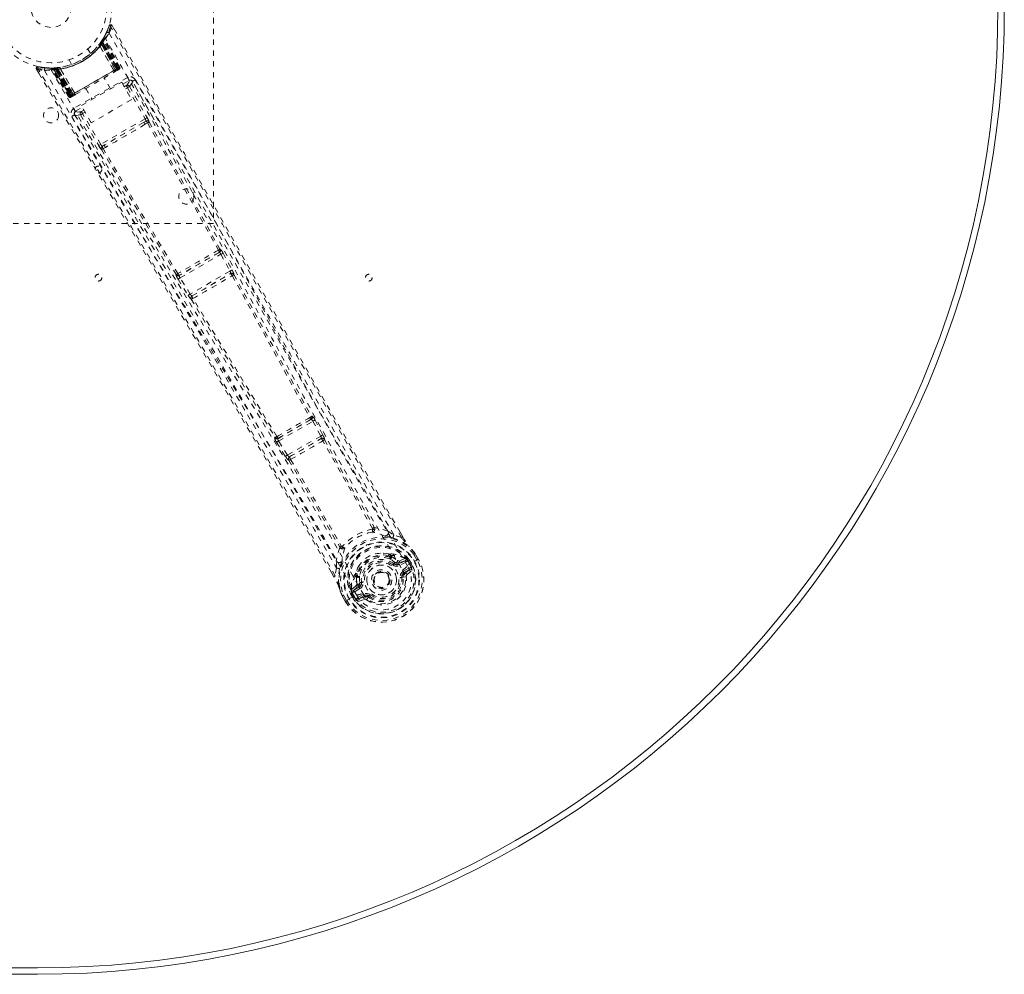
# Model space of a CAD drawing. Header units: inches. Extents: x 25.5 to 109, y 42.4 to 78.2.
# Tile 5 of 6: x 90.8 to 109, y 42.4 to 60.1. Entities that reach past the tile are written whole.
import ezdxf

# ---------------------------------------------------------------- set-up
doc = ezdxf.new("R2010")
doc.units = ezdxf.units.IN
doc.header["$MEASUREMENT"] = 0
doc.linetypes.add('SLD-Dashed', pattern=[0.075, 0.05, -0.025])
doc.linetypes.add('SLD-Solid', pattern=[0])

msp = doc.modelspace()

# ---------------------------------------------------------------- linework, layer by layer
at = {"color": 7, "linetype": 'SLD-Dashed', "lineweight": 0}
for p, q in [((94.379, 64.291), (94.379, 56.291)), ((92.452, 59.945), (92.405, 59.825)), ((92.507, 59.951), (92.48, 59.936)), ((92.548, 59.877), (92.507, 59.951)), ((92.347, 59.714), (92.307, 59.651)), ((92.4, 59.814), (92.343, 59.708)), ((92.365, 59.717), (92.357, 59.703)), ((92.365, 59.746), (92.358, 59.732)), ((92.65, 59.182), (92.365, 59.717)), ((92.266, 59.595), (92.264, 59.592)), ((92.281, 59.573), (92.28, 59.571)), ((92.537, 59.117), (92.28, 59.571)), ((92.281, 59.573), (92.539, 59.116)), ((92.292, 59.63), (92.315, 59.613)), ((92.294, 59.633), (92.311, 59.657)), ((92.294, 59.633), (92.318, 59.616)), ((92.306, 59.649), (92.303, 59.645)), ((92.303, 59.645), (92.327, 59.629)), ((92.304, 59.619), (92.305, 59.62)), ((92.563, 59.132), (92.304, 59.619)), ((92.347, 59.684), (92.305, 59.62)), ((92.305, 59.62), (92.565, 59.133)), ((92.307, 59.651), (92.306, 59.65)), ((92.306, 59.649), (92.329, 59.633)), ((92.311, 59.656), (92.314, 59.661)), ((92.311, 59.656), (92.335, 59.64)), ((92.314, 59.661), (92.319, 59.669)), ((92.314, 59.661), (92.338, 59.645)), ((92.315, 59.613), (92.585, 59.145)), ((92.588, 59.146), (92.318, 59.616)), ((92.601, 59.154), (92.327, 59.629)), ((92.329, 59.633), (92.604, 59.156)), ((92.338, 59.645), (92.335, 59.64)), ((92.335, 59.64), (92.612, 59.16)), ((92.343, 59.675), (92.338, 59.674)), ((92.616, 59.162), (92.338, 59.645)), ((92.622, 59.162), (92.345, 59.687)), ((92.622, 59.166), (92.347, 59.684)), ((92.638, 59.175), (92.357, 59.703)), ((92.105, 59.432), (92.057, 59.516)), ((91.135, 59.159), (91.141, 59.189)), ((91.266, 59.174), (91.141, 59.189)), ((91.469, 59.167), (91.394, 59.163)), ((91.47, 59.167), (91.469, 59.167)), ((91.476, 59.168), (91.471, 59.167)), ((91.473, 59.138), (91.471, 59.167)), ((91.478, 59.139), (91.476, 59.168)), ((91.494, 59.14), (91.491, 59.169)), ((91.491, 59.169), (91.495, 59.169)), ((91.498, 59.141), (91.495, 59.169)), ((91.541, 59.175), (91.538, 59.175)), ((91.711, 59.316), (91.759, 59.232)), ((92.638, 59.175), (92.65, 59.182)), ((91.109, 59.144), (91.152, 59.071)), ((91.373, 59.163), (91.357, 59.164)), ((91.398, 59.149), (91.382, 59.149)), ((91.703, 58.635), (91.382, 59.149)), ((91.715, 58.642), (91.398, 59.149)), ((91.418, 59.152), (91.735, 58.649)), ((91.496, 59.153), (91.42, 59.149)), ((91.731, 58.651), (91.42, 59.149)), ((91.458, 59.137), (91.456, 59.166)), ((91.456, 59.166), (91.462, 59.166)), ((91.464, 59.138), (91.458, 59.137)), ((91.458, 59.137), (91.737, 58.655)), ((91.464, 59.138), (91.462, 59.166)), ((91.741, 58.657), (91.464, 59.138)), ((91.749, 58.662), (91.473, 59.138)), ((91.478, 59.139), (91.752, 58.664)), ((91.494, 59.14), (91.765, 58.671)), ((91.496, 59.153), (91.498, 59.153)), ((91.789, 58.685), (91.496, 59.153)), ((91.498, 59.153), (91.79, 58.685)), ((91.768, 58.673), (91.498, 59.141)), ((91.551, 59.15), (91.549, 59.15)), ((91.815, 58.698), (91.549, 59.15)), ((91.551, 59.15), (91.816, 58.7)), ((92.612, 59.16), (91.741, 58.657)), ((91.752, 58.664), (92.601, 59.154)), ((92.585, 59.145), (91.768, 58.673)), ((92.791, 58.988), (91.8, 58.417)), ((92.537, 59.117), (92.539, 59.116)), ((92.553, 59.093), (92.611, 59.126)), ((92.565, 59.133), (92.563, 59.132)), ((92.565, 59.133), (92.622, 59.166)), ((92.585, 59.145), (92.588, 59.146)), ((92.615, 59.128), (92.618, 59.13)), ((92.626, 59.135), (92.63, 59.137)), ((92.63, 59.137), (92.629, 59.139)), ((92.637, 59.141), (92.637, 59.141)), ((92.638, 59.141), (92.641, 59.144)), ((91.94, 58.47), (92.686, 58.901)), ((92.476, 58.78), (92.36, 58.981)), ((92.686, 58.901), (92.869, 58.584)), ((92.704, 58.869), (92.821, 58.936)), ((92.733, 58.819), (92.77, 58.841)), ((92.831, 58.824), (93.155, 58.248)), ((92.883, 58.919), (92.871, 58.933)), ((92.883, 58.917), (92.878, 58.925)), ((92.884, 58.916), (92.883, 58.917)), ((93.285, 58.207), (92.884, 58.916)), ((91.703, 58.635), (91.715, 58.642)), ((91.731, 58.651), (91.789, 58.685)), ((91.741, 58.624), (91.745, 58.626)), ((91.746, 58.626), (91.745, 58.626)), ((91.752, 58.63), (91.756, 58.633)), ((91.764, 58.637), (91.767, 58.639)), ((91.765, 58.671), (91.768, 58.673)), ((91.771, 58.641), (91.829, 58.674)), ((91.79, 58.685), (91.789, 58.685)), ((91.815, 58.698), (91.816, 58.7)), ((92.022, 58.786), (92.138, 58.585)), ((92.755, 58.78), (92.792, 58.802)), ((92.792, 58.802), (93.116, 58.227)), ((92.123, 58.153), (91.94, 58.47)), ((92.869, 58.584), (92.123, 58.153)), ((91.809, 58.319), (91.814, 58.303)), ((91.811, 58.309), (91.816, 58.301)), ((91.816, 58.301), (91.817, 58.3)), ((91.817, 58.3), (92.23, 57.599)), ((91.831, 58.365), (91.959, 58.438)), ((91.923, 58.299), (92.259, 57.731)), ((91.987, 58.389), (91.939, 58.361)), ((92.01, 58.35), (91.962, 58.322)), ((92.298, 57.754), (91.962, 58.322)), ((93.116, 58.227), (92.298, 57.754)), ((93.089, 58.16), (92.369, 57.744)), ((93.13, 58.184), (93.089, 58.16)), ((93.121, 58.125), (93.163, 58.15)), ((92.369, 57.744), (92.327, 57.72)), ((92.341, 57.675), (92.383, 57.699)), ((94.379, 56.291), (88.379, 56.291)), ((94.49, 55.758), (93.749, 55.329)), ((93.765, 55.287), (94.519, 55.722)), ((94.484, 55.757), (94.49, 55.758)), ((94.507, 55.818), (94.501, 55.817)), ((94.519, 55.722), (94.686, 55.411)), ((94.558, 55.743), (94.725, 55.433)), ((93.692, 55.35), (93.688, 55.345)), ((94.686, 55.411), (93.951, 54.987)), ((93.985, 54.955), (94.697, 55.366)), ((94.697, 55.366), (94.697, 55.365)), ((94.758, 55.348), (94.759, 55.348)), ((93.727, 55.263), (93.913, 54.963)), ((93.749, 55.329), (93.753, 55.335)), ((93.951, 54.987), (93.765, 55.287)), ((93.969, 54.892), (93.97, 54.892)), ((93.985, 54.955), (93.985, 54.955)), ((96.189, 52.671), (95.572, 52.315)), ((95.586, 52.271), (96.22, 52.638)), ((96.176, 52.669), (96.189, 52.671)), ((96.193, 52.728), (96.206, 52.731)), ((96.22, 52.638), (96.364, 52.364)), ((96.259, 52.658), (96.403, 52.385)), ((95.521, 52.34), (95.512, 52.331)), ((95.572, 52.315), (95.581, 52.325)), ((95.751, 52.01), (95.586, 52.271)), ((96.364, 52.364), (95.751, 52.01)), ((95.789, 51.98), (96.371, 52.316)), ((96.371, 52.316), (96.37, 52.315)), ((96.403, 52.385), (96.418, 52.354)), ((96.432, 52.297), (96.432, 52.298)), ((95.548, 52.248), (95.713, 51.986)), ((95.713, 51.986), (95.732, 51.958)), ((95.774, 51.918), (95.775, 51.918)), ((95.79, 51.981), (95.789, 51.98)), ((97.608, 50.605), (97.715, 50.537)), ((97.856, 50.486), (97.715, 50.537)), ((97.881, 50.499), (97.83, 50.587)), ((97.882, 50.499), (97.832, 50.587)), ((97.621, 50.185), (97.64, 50.175)), ((97.653, 50.12), (97.642, 50.139)), ((97.659, 50.155), (97.671, 50.136)), ((97.925, 50.099), (97.815, 50.059)), ((97.925, 50.099), (97.939, 50.095)), ((97.944, 50.093), (97.939, 50.094)), ((97.962, 50.074), (97.968, 50.063)), ((97.976, 50.061), (97.962, 50.074)), ((98.001, 50.076), (97.976, 50.06)), ((98.001, 50.076), (98.002, 50.076)), ((98.002, 50.076), (98.038, 50.014)), ((98.143, 50.074), (98.085, 50.174)), ((98.111, 50.189), (98.108, 50.193)), ((98.169, 50.087), (98.109, 50.189)), ((98.169, 50.088), (98.111, 50.189)), ((98.12, 50.06), (98.166, 50.086)), ((98.166, 50.086), (98.169, 50.088)), ((96.657, 49.926), (96.632, 49.778)), ((96.657, 49.926), (96.652, 50.053)), ((97.718, 50.004), (97.736, 50.027)), ((97.736, 50.027), (97.748, 50.021)), ((97.804, 50.019), (97.929, 50.063)), ((97.804, 50.019), (97.816, 49.998)), ((97.929, 50.063), (97.816, 49.998)), ((97.944, 50.037), (97.831, 49.972)), ((97.892, 49.866), (97.993, 49.924)), ((97.907, 49.84), (98.008, 49.898)), ((98.008, 49.898), (97.918, 49.822)), ((97.961, 49.802), (98.053, 49.882)), ((97.964, 49.97), (98.095, 50.046)), ((97.968, 50.063), (98.007, 49.996)), ((98.012, 49.999), (97.976, 50.06)), ((98.007, 49.996), (98.012, 49.999)), ((98.095, 50.046), (98.1, 50.049)), ((98.1, 50.049), (98.12, 50.06)), ((96.607, 49.763), (96.562, 49.84)), ((96.563, 49.841), (96.607, 49.764)), ((97.008, 49.811), (97.01, 49.832)), ((97.016, 49.783), (97.027, 49.764)), ((97.039, 49.791), (97.05, 49.771)), ((97.888, 49.755), (97.864, 49.752)), ((97.887, 49.764), (97.888, 49.755)), ((97.946, 49.762), (97.888, 49.755)), ((97.918, 49.822), (97.907, 49.84)), ((96.929, 49.511), (96.932, 49.525)), ((97.021, 49.601), (96.932, 49.525)), ((96.932, 49.525), (96.932, 49.525)), ((96.932, 49.525), (96.932, 49.525)), ((96.962, 49.504), (97.061, 49.59)), ((97.074, 49.569), (96.962, 49.504)), ((97.089, 49.543), (96.977, 49.478)), ((97.061, 49.59), (97.074, 49.569)), ((97.088, 49.654), (97.118, 49.657)), ((97.088, 49.64), (97.088, 49.654)), ((97.355, 49.626), (97.348, 49.64)), ((97.36, 49.619), (97.355, 49.626)), ((96.759, 49.414), (96.761, 49.41)), ((96.819, 49.309), (96.761, 49.41)), ((96.762, 49.411), (96.82, 49.308)), ((96.787, 49.425), (96.844, 49.324)), ((96.823, 49.31), (96.868, 49.337)), ((96.868, 49.337), (96.888, 49.349)), ((96.888, 49.349), (96.893, 49.352)), ((96.893, 49.352), (97.023, 49.427)), ((96.94, 49.462), (96.913, 49.448)), ((96.913, 49.448), (96.913, 49.448)), ((96.949, 49.385), (96.913, 49.448)), ((96.929, 49.511), (96.928, 49.506)), ((96.935, 49.481), (96.941, 49.47)), ((96.94, 49.462), (96.935, 49.481)), ((96.94, 49.462), (96.975, 49.4)), ((96.941, 49.47), (96.98, 49.403)), ((96.949, 49.385), (96.949, 49.385)), ((96.98, 49.403), (96.975, 49.4)), ((97.024, 49.427), (97.023, 49.427)), ((97.049, 49.379), (97.15, 49.437)), ((97.056, 49.307), (97.17, 49.346)), ((97.064, 49.353), (97.165, 49.411)), ((97.175, 49.394), (97.064, 49.353)), ((97.175, 49.394), (97.165, 49.411)), ((97.249, 49.386), (97.241, 49.391)), ((97.263, 49.405), (97.249, 49.386)), ((96.819, 49.309), (96.823, 49.31))]:
    msp.add_line(p, q, dxfattribs=at)
at = {"color": 7, "linetype": 'SLD-Solid', "lineweight": 15}
for p, q in [((91.129, 42.534), (43.379, 42.534)), ((43.379, 42.534), (91.129, 42.534)), ((91.129, 42.416), (43.379, 42.416))]:
    msp.add_line(p, q, dxfattribs=at)
at = {"color": 7, "linetype": 'SLD-Dashed', "lineweight": 0, "flags": 128}
for points in [[(92.504, 59.949), (92.499, 59.955), (92.492, 59.96), (92.484, 59.963), (92.476, 59.964), (92.469, 59.963), (92.462, 59.96), (92.457, 59.954), (92.453, 59.948)], [(97.856, 50.486), (97.448, 51.19), (97.024, 51.925), (96.584, 52.692), (96.186, 53.388), (95.93, 53.838), (95.662, 54.309), (95.383, 54.802), (95.105, 55.292), (94.864, 55.716), (94.546, 56.279), (94.207, 56.879), (93.849, 57.514), (93.516, 58.103), (92.48, 59.936)], [(97.832, 50.587), (96.526, 52.855), (95.183, 55.215), (93.843, 57.585), (92.507, 59.951)], [(92.451, 59.81), (93.241, 58.43), (94.02, 57.045), (94.787, 55.655), (95.545, 54.266), (96.139, 53.177), (96.737, 52.095), (97.344, 51.025), (97.964, 49.97)], [(91.141, 59.186), (91.133, 59.185), (91.125, 59.183), (91.117, 59.18), (91.111, 59.175), (91.107, 59.168), (91.105, 59.161), (91.106, 59.154), (91.108, 59.146)], [(91.532, 59.176), (91.347, 59.164), (91.305, 59.169)], [(92.604, 59.156), (92.617, 59.163), (92.628, 59.169), (92.635, 59.173), (92.638, 59.175)], [(92.65, 59.182), (92.647, 59.18), (92.64, 59.176), (92.629, 59.17), (92.616, 59.162)], [(91.109, 59.144), (91.11, 59.144), (91.111, 59.145), (91.117, 59.149), (91.125, 59.153), (91.13, 59.156), (91.135, 59.159)], [(96.562, 49.84), (95.246, 52.115), (93.871, 54.46), (92.491, 56.802), (91.109, 59.144)], [(96.632, 49.778), (96.263, 50.418), (95.873, 51.094), (95.46, 51.806), (95.024, 52.553), (94.622, 53.241), (94.202, 53.957), (94.105, 54.121), (94.008, 54.287), (93.91, 54.454), (93.842, 54.569), (93.776, 54.681), (93.707, 54.798), (93.636, 54.92), (93.406, 55.31), (93.149, 55.745), (92.867, 56.223), (92.689, 56.526), (92.499, 56.847), (92.295, 57.193), (92.104, 57.517), (91.854, 57.939), (91.633, 58.315), (91.439, 58.643), (91.273, 58.925), (91.135, 59.159)], [(91.259, 59.122), (92.059, 57.748), (92.87, 56.381), (93.689, 55.022), (94.513, 53.67), (95.159, 52.611), (95.797, 51.553), (96.421, 50.492), (97.024, 49.427)], [(91.368, 59.161), (91.379, 59.155), (91.39, 59.145)], [(91.38, 59.155), (91.383, 59.15), (91.384, 59.149)], [(91.381, 59.129), (92.18, 57.758), (92.99, 56.396), (93.809, 55.042), (94.634, 53.695), (95.28, 52.639), (95.917, 51.583), (96.54, 50.524), (97.14, 49.46)], [(91.413, 59.164), (91.42, 59.164), (91.456, 59.166)], [(91.415, 59.155), (91.419, 59.151), (91.42, 59.149)], [(91.816, 58.7), (91.995, 58.804), (92.177, 58.909), (92.358, 59.014), (92.537, 59.117)], [(91.831, 58.676), (92.01, 58.779), (92.191, 58.884), (92.373, 58.988), (92.551, 59.092)], [(92.539, 59.116), (92.559, 59.112), (92.564, 59.11)], [(92.564, 59.11), (92.565, 59.122), (92.563, 59.132)], [(92.622, 59.166), (92.622, 59.166), (92.62, 59.165), (92.617, 59.163), (92.613, 59.161), (92.608, 59.158), (92.602, 59.154), (92.595, 59.15), (92.588, 59.146)], [(92.618, 59.13), (92.622, 59.132), (92.624, 59.134), (92.626, 59.135), (92.627, 59.135)], [(92.618, 59.132), (92.621, 59.133), (92.624, 59.134), (92.625, 59.134), (92.625, 59.134)], [(92.821, 58.936), (92.818, 58.941), (92.812, 58.952), (92.802, 58.969), (92.791, 58.988)], [(92.821, 58.936), (92.815, 58.9), (92.77, 58.841)], [(92.77, 58.841), (92.77, 58.84), (92.772, 58.837), (92.774, 58.834), (92.776, 58.829), (92.78, 58.823), (92.784, 58.816), (92.788, 58.809), (92.792, 58.802)], [(92.831, 58.824), (92.827, 58.821), (92.818, 58.816), (92.806, 58.81), (92.792, 58.802)], [(92.831, 58.824), (92.877, 58.883), (92.882, 58.916)], [(97.608, 50.605), (96.022, 53.369), (94.45, 56.143), (92.883, 58.919)], [(97.715, 50.537), (97.345, 51.178), (96.96, 51.848), (96.561, 52.544), (96.181, 53.21), (95.798, 53.884), (95.415, 54.559), (95.043, 55.217), (94.686, 55.848), (94.353, 56.436), (93.981, 57.095), (93.633, 57.713), (93.29, 58.32), (92.935, 58.949)], [(91.737, 58.655), (91.724, 58.647), (91.713, 58.641), (91.706, 58.637), (91.703, 58.635)], [(91.715, 58.642), (91.718, 58.644), (91.725, 58.648), (91.736, 58.654), (91.749, 58.662)], [(91.765, 58.671), (91.758, 58.667), (91.751, 58.663), (91.745, 58.66), (91.74, 58.657), (91.736, 58.654), (91.733, 58.652), (91.731, 58.651), (91.731, 58.651)], [(91.731, 58.651), (91.735, 58.646), (91.737, 58.645)], [(91.755, 58.632), (91.756, 58.632), (91.758, 58.634), (91.761, 58.635), (91.764, 58.637)], [(91.757, 58.633), (91.757, 58.633), (91.758, 58.634), (91.76, 58.636), (91.763, 58.638)], [(91.77, 58.641), (91.772, 58.641), (91.773, 58.642)], [(91.79, 58.685), (91.798, 58.679), (91.808, 58.674)], [(91.815, 58.698), (91.809, 58.679), (91.808, 58.674)], [(91.763, 58.272), (91.954, 57.948), (92.172, 57.579), (92.41, 57.175), (92.626, 56.809), (92.74, 56.617), (92.853, 56.425), (92.966, 56.234), (93.094, 56.016), (93.224, 55.797), (93.35, 55.584), (93.605, 55.15), (93.843, 54.747), (94.062, 54.375), (94.277, 54.01), (94.525, 53.588), (94.95, 52.863), (95.379, 52.13), (95.821, 51.372), (96.249, 50.633), (96.657, 49.926)], [(91.8, 58.417), (91.812, 58.397), (91.821, 58.38), (91.828, 58.369), (91.831, 58.365)], [(91.814, 58.303), (91.849, 58.29), (91.923, 58.299)], [(91.814, 58.303), (93.435, 55.557), (95.051, 52.809), (96.652, 50.053)], [(91.939, 58.361), (91.865, 58.351), (91.831, 58.365)], [(91.962, 58.322), (91.948, 58.314), (91.936, 58.307), (91.927, 58.302), (91.923, 58.299)], [(91.939, 58.361), (91.94, 58.36), (91.941, 58.358), (91.943, 58.354), (91.946, 58.349), (91.949, 58.343), (91.953, 58.337), (91.957, 58.33), (91.962, 58.322)], [(93.089, 58.16), (92.912, 58.058), (92.734, 57.955), (92.551, 57.849), (92.369, 57.744)], [(93.121, 58.125), (92.938, 58.019), (92.752, 57.911), (92.567, 57.804), (92.383, 57.699)], [(93.155, 58.248), (93.151, 58.246), (93.142, 58.241), (93.13, 58.234), (93.116, 58.227)], [(93.13, 58.184), (93.147, 58.189), (93.16, 58.188)], [(93.163, 58.15), (93.822, 56.975), (94.473, 55.798)], [(93.191, 58.167), (93.85, 56.993), (94.501, 55.817)], [(92.298, 57.754), (92.284, 57.746), (92.272, 57.739), (92.263, 57.734), (92.259, 57.731)], [(92.312, 57.66), (92.999, 56.502), (93.692, 55.35)], [(93.723, 55.365), (93.029, 56.517), (92.341, 57.675)], [(94.01, 56.832), (94.709, 55.561), (95.463, 54.174), (96.055, 53.086), (96.65, 52.006), (97.256, 50.938), (97.877, 49.886)], [(94.558, 55.743), (94.557, 55.743), (94.554, 55.741), (94.55, 55.739), (94.545, 55.736), (94.54, 55.733), (94.533, 55.73), (94.526, 55.726), (94.519, 55.722)], [(94.725, 55.433), (94.724, 55.432), (94.721, 55.43), (94.717, 55.428), (94.712, 55.426), (94.706, 55.422), (94.7, 55.419), (94.693, 55.415), (94.686, 55.411)], [(94.725, 55.433), (94.74, 55.403), (94.741, 55.401)], [(94.745, 55.363), (94.747, 55.361), (94.758, 55.348)], [(94.758, 55.348), (95.476, 54.035), (96.193, 52.728)], [(93.765, 55.287), (93.758, 55.283), (93.751, 55.279), (93.745, 55.275), (93.74, 55.271), (93.735, 55.268), (93.731, 55.266), (93.728, 55.264), (93.727, 55.263)], [(94.73, 55.328), (95.447, 54.015), (96.164, 52.706)], [(93.951, 54.987), (93.944, 54.983), (93.937, 54.979), (93.931, 54.975), (93.925, 54.971), (93.92, 54.968), (93.917, 54.966), (93.914, 54.964), (93.913, 54.963)], [(93.913, 54.963), (93.931, 54.935), (93.932, 54.934)], [(93.97, 54.892), (94.748, 53.615), (95.521, 52.34)], [(95.554, 52.354), (94.78, 53.629), (94.001, 54.907)], [(96.189, 52.671), (96.195, 52.67), (96.203, 52.664), (96.212, 52.652), (96.216, 52.645), (96.22, 52.638)], [(96.259, 52.658), (96.258, 52.657), (96.255, 52.656), (96.251, 52.654), (96.246, 52.651), (96.24, 52.648), (96.234, 52.645), (96.227, 52.641), (96.22, 52.638)], [(95.586, 52.271), (95.579, 52.267), (95.573, 52.263), (95.567, 52.259), (95.561, 52.256), (95.556, 52.253), (95.553, 52.251), (95.55, 52.249), (95.548, 52.248)], [(95.586, 52.271), (95.581, 52.279), (95.577, 52.286), (95.572, 52.299), (95.57, 52.31), (95.572, 52.315)], [(96.403, 52.385), (96.399, 52.382), (96.39, 52.378), (96.377, 52.371), (96.364, 52.364)], [(96.364, 52.364), (96.367, 52.356), (96.37, 52.348), (96.374, 52.334), (96.374, 52.322), (96.373, 52.319), (96.371, 52.317), (96.371, 52.316)], [(97.324, 50.656), (96.86, 51.462), (96.403, 52.275)], [(96.432, 52.297), (96.888, 51.485), (97.352, 50.68)], [(95.751, 52.01), (95.744, 52.006), (95.738, 52.002), (95.731, 51.998), (95.726, 51.995), (95.721, 51.992), (95.718, 51.989), (95.715, 51.987), (95.713, 51.986)], [(95.775, 51.918), (96.25, 51.116), (96.715, 50.312)], [(95.808, 51.931), (96.284, 51.129), (96.75, 50.324)], [(97.321, 50.642), (97.33, 50.636), (97.339, 50.634), (97.348, 50.635), (97.355, 50.639), (97.36, 50.645), (97.362, 50.654), (97.362, 50.664), (97.358, 50.674)], [(97.321, 50.642), (97.325, 50.649), (97.325, 50.652), (97.325, 50.654), (97.324, 50.656)], [(97.608, 50.605), (97.486, 50.648), (97.358, 50.674)], [(97.572, 50.51), (97.56, 50.513), (97.552, 50.516)], [(97.699, 50.482), (97.847, 50.425), (97.994, 50.331)], [(97.882, 50.499), (97.883, 50.5), (97.882, 50.499), (97.88, 50.498), (97.876, 50.497), (97.872, 50.494), (97.867, 50.491), (97.861, 50.488), (97.856, 50.486)], [(96.718, 50.304), (96.676, 50.18), (96.652, 50.053)], [(96.718, 50.304), (96.725, 50.296), (96.733, 50.29), (96.741, 50.288), (96.749, 50.289), (96.756, 50.293), (96.761, 50.3), (96.764, 50.31), (96.764, 50.32)], [(96.75, 50.324), (96.751, 50.323), (96.752, 50.322), (96.756, 50.32), (96.764, 50.32)], [(98.001, 50.322), (97.998, 50.327), (97.994, 50.331)], [(98.108, 50.193), (98.054, 50.263), (97.994, 50.331)], [(98.111, 50.189), (98.052, 50.265), (98.001, 50.322)], [(97.621, 50.185), (97.526, 50.199), (97.469, 50.196)], [(97.736, 50.027), (97.683, 50.067), (97.635, 50.094)], [(97.671, 50.136), (97.723, 50.107), (97.78, 50.065)], [(97.78, 50.065), (97.8, 50.057), (97.815, 50.059)], [(98.108, 50.193), (98.108, 50.192), (98.106, 50.191), (98.104, 50.189), (98.101, 50.187), (98.097, 50.184), (98.093, 50.181), (98.089, 50.178), (98.085, 50.174)], [(98.085, 50.174), (98.09, 50.178), (98.096, 50.181), (98.1, 50.183), (98.105, 50.186), (98.108, 50.188), (98.11, 50.189), (98.111, 50.189), (98.111, 50.189)], [(98.169, 50.088), (98.17, 50.088), (98.169, 50.088), (98.166, 50.087), (98.163, 50.085), (98.159, 50.083), (98.154, 50.08), (98.149, 50.077), (98.143, 50.074)], [(96.714, 49.913), (96.688, 49.756), (96.697, 49.582)], [(96.758, 50.057), (96.756, 50.049), (96.752, 50.037)], [(97.075, 49.969), (97.045, 49.921), (97.01, 49.832)], [(97.877, 49.886), (97.912, 49.816), (97.93, 49.739), (97.931, 49.659), (97.915, 49.579), (97.883, 49.503), (97.836, 49.434), (97.778, 49.375), (97.709, 49.326), (97.633, 49.291), (97.552, 49.27), (97.469, 49.264), (97.387, 49.275), (97.31, 49.3), (97.241, 49.341), (97.184, 49.395), (97.14, 49.46)], [(97.7, 49.98), (97.703, 49.985), (97.707, 49.989), (97.71, 49.993), (97.713, 49.997), (97.715, 50), (97.717, 50.002), (97.718, 50.003), (97.718, 50.004)], [(97.831, 49.972), (97.829, 49.977), (97.826, 49.982), (97.823, 49.986), (97.821, 49.99), (97.819, 49.993), (97.818, 49.996), (97.817, 49.997), (97.816, 49.998)], [(97.944, 50.037), (97.941, 50.042), (97.938, 50.046), (97.935, 50.051), (97.933, 50.055), (97.931, 50.058), (97.93, 50.06), (97.929, 50.062), (97.929, 50.063)], [(97.968, 50.063), (97.958, 50.048), (97.944, 50.037)], [(97.976, 50.061), (97.976, 50.06), (97.976, 50.06)], [(97.993, 49.924), (98.016, 49.932), (98.039, 49.931)], [(98.008, 49.898), (98.008, 49.899), (98.007, 49.901), (98.006, 49.903), (98.004, 49.906), (98.002, 49.91), (97.999, 49.915), (97.996, 49.919), (97.993, 49.924)], [(96.632, 49.778), (96.626, 49.776), (96.621, 49.772), (96.616, 49.769), (96.612, 49.767), (96.609, 49.765), (96.607, 49.763), (96.606, 49.763), (96.607, 49.763)], [(97.027, 49.764), (97.026, 49.705), (97.034, 49.635)], [(97.834, 49.748), (97.84, 49.749), (97.845, 49.749), (97.85, 49.75), (97.855, 49.751), (97.858, 49.751), (97.861, 49.752), (97.863, 49.752), (97.864, 49.752)], [(97.892, 49.866), (97.895, 49.861), (97.898, 49.856), (97.901, 49.852), (97.903, 49.848), (97.905, 49.845), (97.906, 49.842), (97.907, 49.841), (97.907, 49.84)], [(96.697, 49.582), (96.698, 49.577), (96.701, 49.572)], [(96.697, 49.582), (96.721, 49.506), (96.759, 49.414)], [(96.761, 49.41), (96.725, 49.499), (96.701, 49.572)], [(97.034, 49.635), (97.031, 49.613), (97.021, 49.601)], [(97.089, 49.543), (97.086, 49.548), (97.083, 49.553), (97.081, 49.557), (97.078, 49.561), (97.077, 49.564), (97.075, 49.567), (97.074, 49.568), (97.074, 49.569)], [(97.147, 49.661), (97.142, 49.66), (97.136, 49.66), (97.131, 49.659), (97.127, 49.658), (97.123, 49.658), (97.12, 49.658), (97.118, 49.657), (97.118, 49.657)], [(96.759, 49.414), (96.76, 49.414), (96.762, 49.415), (96.764, 49.416), (96.768, 49.417), (96.772, 49.419), (96.777, 49.421), (96.782, 49.423), (96.787, 49.425)], [(96.761, 49.41), (96.761, 49.41), (96.762, 49.41), (96.764, 49.412), (96.767, 49.413), (96.771, 49.416), (96.776, 49.419), (96.781, 49.422), (96.787, 49.425)], [(96.94, 49.462), (96.94, 49.462), (96.94, 49.462)], [(96.977, 49.478), (96.959, 49.472), (96.941, 49.47)], [(96.975, 49.4), (96.972, 49.398), (96.966, 49.395), (96.958, 49.39), (96.949, 49.385)], [(96.962, 49.504), (96.962, 49.504), (96.963, 49.502), (96.964, 49.5), (96.966, 49.496), (96.968, 49.492), (96.971, 49.488), (96.974, 49.483), (96.977, 49.478)], [(97.021, 49.342), (97.031, 49.364), (97.049, 49.379)], [(97.049, 49.379), (97.052, 49.374), (97.055, 49.369), (97.057, 49.365), (97.059, 49.361), (97.061, 49.358), (97.063, 49.355), (97.064, 49.354), (97.064, 49.353)], [(97.15, 49.437), (97.153, 49.432), (97.155, 49.428), (97.158, 49.423), (97.16, 49.419), (97.162, 49.416), (97.164, 49.414), (97.164, 49.412), (97.165, 49.411)], [(97.281, 49.429), (97.278, 49.424), (97.274, 49.42), (97.271, 49.416), (97.269, 49.412), (97.266, 49.409), (97.265, 49.407), (97.264, 49.406), (97.263, 49.405)], [(96.844, 49.324), (96.839, 49.321), (96.833, 49.318), (96.829, 49.315), (96.825, 49.313), (96.822, 49.311), (96.82, 49.309), (96.819, 49.309), (96.819, 49.309)]]:
    msp.add_lwpolyline(points, dxfattribs=at)
at = {"color": 7, "linetype": 'SLD-Dashed', "lineweight": 0}
for centre, radius in [((91.379, 60.291), 1.125), ((91.379, 60.291), 1.03), ((91.379, 60.291), 0.375), ((91.379, 58.291), 0.14), ((92.254, 57.291), 0.0625), ((93.879, 56.791), 0.141), ((92.254, 55.291), 0.0625), ((97.254, 55.291), 0.0625), ((97.491, 49.705), 0.7), ((97.491, 49.705), 0.69), ((97.491, 49.705), 0.623), ((97.491, 49.705), 0.32), ((97.491, 49.705), 0.275), ((97.491, 49.705), 0.188), ((97.491, 49.705), 0.157), ((97.491, 49.705), 0.142), ((97.491, 49.705), 0.139), ((97.491, 49.705), 0.138)]:
    msp.add_circle(centre, radius, dxfattribs=at)
at = {"color": 7, "linetype": 'SLD-Solid', "lineweight": 15}
for radius in [17.875, 17.757, 17.757]:
    msp.add_arc((91.129, 60.291), radius, 270, 90, dxfattribs=at)
at = {"color": 7, "linetype": 'SLD-Dashed', "lineweight": 0}
for centre, radius, start, end in [((91.378, 60.291), 1.158, 257.8714, 342.1368), ((91.385, 60.288), 1.12, 334.6373, 342.102), ((91.36, 60.326), 1.206, 334.6778, 341.8734), ((92.48, 59.936), 0.03, 29.4674, 162.1545), ((92.447, 59.882), 0.0637, 58.5985, 85.805), ((91.379, 60.291), 1.127, 270.4732, 329.5268), ((91.564, 59.982), 0.844, 336.4939, 341.7217), ((92.373, 59.699), 0.0299, 149.2393, 208.2095), ((91.623, 60.151), 0.846, 328.8026, 330.3418), ((91.379, 60.291), 1.127, 329.5249, 334.6585), ((92.355, 59.676), 0.0429, 47.0146, 95.8227), ((92.384, 59.717), 0.0299, 150.3021, 208.0904), ((92.392, 59.731), 0.03, 151.0764, 208.0207), ((91.275, 60.5), 1.363, 324.4473, 329.5874), ((92.425, 59.795), 0.03, 30.2575, 154.0793), ((91.363, 60.319), 1.19, 270.8801, 329.1199), ((91.379, 60.29), 1.155, 274.2142, 325.7857), ((91.379, 60.29), 1.155, 274.9104, 325.0896), ((91.379, 60.29), 1.155, 275.8866, 324.1134), ((91.397, 60.259), 1.12, 277.9257, 322.0744), ((92.297, 59.601), 0.0345, 194.8322, 241.044), ((92.296, 59.6), 0.031, 190.2226, 241.685), ((91.64, 59.925), 0.732, 331.2375, 335.2461), ((91.586, 60.145), 0.874, 323.5636, 325.4762), ((92.389, 59.579), 0.109, 121.2506, 150.4792), ((92.331, 59.633), 0.0297, 145.4493, 208.5184), ((92.331, 59.634), 0.0297, 145.5268, 208.5208), ((92.426, 59.578), 0.137, 119.4044, 143.517), ((91.573, 59.972), 0.826, 334.4251, 339.5914), ((91.596, 59.966), 0.805, 335.5296, 340.9267), ((-41.677, -17.997), 154.953, 28.89638, 30.09767), ((91.135, 59.159), 0.03, 77.8469, 210.5317), ((91.378, 60.284), 1.121, 257.8972, 265.3612), ((91.285, 59.137), 0.03, 85.9296, 209.7334), ((91.379, 60.291), 1.128, 265.3425, 270.4733), ((91.379, 60.29), 1.127, 270.7805, 275.7096), ((91.471, 59.137), 0.0297, 31.4757, 94.476), ((91.473, 59.137), 0.0297, 31.4726, 94.5544), ((91.518, 59.151), 0.0311, 358.3234, 49.6447), ((91.517, 59.151), 0.0345, 358.9668, 45.1541), ((92.612, 59.161), 0.03, 323.4973, 28.0221), ((92.623, 59.168), 0.03, 300.0061, 28.0086), ((92.622, 59.168), 0.0305, 320.7087, 27.6495), ((91.356, 60.318), 1.2, 258.1036, 265.3371), ((91.249, 60.487), 1.365, 270.4173, 275.5484), ((91.357, 59.134), 0.03, 31.9803, 88.9227), ((91.378, 60.281), 1.118, 268.9233, 269.8106), ((91.358, 59.093), 0.0707, 61.4584, 88.8937), ((91.379, 60.126), 0.963, 269.626, 272.5174), ((91.373, 59.133), 0.0299, 31.9078, 89.6971), ((91.377, 60.315), 1.154, 269.9245, 273.9568), ((91.423, 59.138), 0.0429, 144.1735, 192.9922), ((91.553, 59.969), 0.837, 258.2594, 263.5254), ((91.394, 59.134), 0.0299, 31.7998, 90.7502), ((91.394, 59.133), 0.03, 46.8725, 91.2413), ((91.551, 59.942), 0.808, 259.0823, 264.4627), ((91.556, 59.954), 0.816, 260.3786, 265.6044), ((91.565, 59.883), 0.733, 264.7564, 268.7668), ((92.538, 59.114), 0.0266, 300.8097, 351.4342), ((92.538, 59.118), 0.0299, 300.1918, 28.2016), ((92.206, 58.917), 0.443, 27.1712, 30.9192), ((92.206, 58.918), 0.445, 27.1759, 30.9042), ((92.236, 58.935), 0.425, 27.0518, 30.9521), ((92.589, 59.154), 0.0353, 291.8162, 20.675), ((91.876, 58.731), 0.844, 28.4093, 30.2276), ((92.596, 59.152), 0.03, 300.0639, 28.0633), ((92.261, 58.949), 0.409, 26.9302, 30.9897), ((92.611, 59.162), 0.0315, 299.304, 332.3765), ((92.669, 59.026), 0.119, 105.9048, 109.5565), ((92.843, 58.898), 0.105, 29.364, 120.0832), ((92.792, 58.801), 0.0451, 29.619, 119.5733), ((92.843, 58.897), 0.045, 52.0115, 119.9784), ((94.343, 56.426), 2.889, 119.1646, 120.3544), ((91.729, 58.651), 0.03, 211.9927, 299.9958), ((91.73, 58.652), 0.0305, 212.3649, 279.3708), ((91.741, 58.658), 0.03, 211.9775, 276.5659), ((91.756, 58.667), 0.03, 211.9321, 299.9374), ((92.445, 59.06), 0.816, 209.7635, 211.6435), ((91.74, 58.66), 0.0315, 267.9504, 300.6814), ((92.099, 58.856), 0.409, 209.0065, 213.0608), ((91.825, 58.544), 0.115, 130.0983, 133.9667), ((92.12, 58.868), 0.424, 209.0465, 212.9591), ((92.123, 58.87), 0.424, 209.0461, 212.9597), ((92.155, 58.888), 0.446, 209.0998, 212.8188), ((92.154, 58.888), 0.442, 209.0825, 212.836), ((91.814, 58.7), 0.0299, 211.7987, 299.8124), ((91.818, 58.699), 0.0265, 248.3658, 299.3847), ((91.853, 58.326), 0.105, 119.9128, 210.6399), ((93.231, 55.813), 2.865, 119.6412, 120.8411), ((91.853, 58.326), 0.045, 120.021, 187.9913), ((91.962, 58.322), 0.0451, 120.4244, 210.3582), ((93.06, 58.102), 0.0652, 20.5405, 63.5538), ((93.053, 58.182), 0.0773, 1.6197, 35.4679), ((93.095, 58.117), 0.0756, 25.3497, 61.8372), ((92.912, 58.092), 0.289, 14.9786, 32.6485), ((93.157, 58.15), 0.0384, 27.0802, 85.3625), ((93.04, 58.377), 0.258, 298.4455, 305.7743), ((92.516, 57.864), 0.289, 207.3523, 225.0236), ((92.368, 57.786), 0.0772, 204.5282, 238.3884), ((92.352, 57.682), 0.0456, 121.9208, 209.0057), ((92.402, 57.718), 0.075, 178.0038, 214.8098), ((92.434, 57.74), 0.0652, 176.4367, 219.4347), ((92.206, 57.895), 0.258, 294.2213, 301.5588), ((112.16, 24.297), 36.127, 119.3134, 120.6867), ((110.637, 26.934), 33.041, 119.2678, 120.7322), ((94.411, 55.919), 0.136, 296.7334, 311.1191), ((94.428, 55.763), 0.0567, 353.3892, 37.5183), ((94.461, 55.796), 0.0451, 300.5806, 28.0275), ((94.467, 55.796), 0.0451, 300.5538, 28.0599), ((94.461, 55.705), 0.0601, 16.8947, 61.4094), ((94.354, 55.657), 0.222, 22.8798, 46.3593), ((93.904, 55.397), 0.222, 193.6443, 217.1166), ((93.727, 55.369), 0.0451, 211.9421, 299.4421), ((93.648, 55.478), 0.136, 288.8666, 303.2774), ((93.73, 55.374), 0.0451, 211.9693, 299.423), ((93.775, 55.387), 0.057, 202.6064, 246.4878), ((77.672, 84.032), 33.341, 299.2942, 300.7058), ((94.635, 55.375), 0.0626, 351.5359, 35.5248), ((94.719, 55.327), 0.0451, 28.3737, 119.3683), ((94.718, 55.328), 0.0433, 52.7778, 120.2181), ((94.665, 55.303), 0.0697, 20.9144, 63.0656), ((94.674, 55.44), 0.125, 296.4454, 312.2351), ((94.641, 55.338), 0.118, 4.6488, 32.0139), ((93.809, 55.328), 0.0601, 178.6019, 223.0986), ((77.582, 84.187), 33.569, 299.2813, 300.7188), ((94.008, 55.013), 0.0626, 204.483, 248.456), ((94.036, 54.989), 0.118, 207.9897, 235.3615), ((94.008, 54.916), 0.0451, 120.6343, 211.6236), ((94.008, 54.916), 0.0451, 120.6348, 211.632), ((93.932, 55.01), 0.123, 287.6589, 303.6644), ((94.055, 54.951), 0.0697, 176.9386, 219.08), ((114.367, 20.474), 37.017, 119.455, 120.5447), ((112.318, 24.023), 32.881, 119.4018, 120.5981), ((96.124, 52.789), 0.0918, 296.0198, 318.5474), ((96.115, 52.67), 0.0607, 358.2998, 36.2287), ((96.153, 52.707), 0.0451, 300.8911, 27.4034), ((96.166, 52.71), 0.0451, 300.8625, 27.511), ((96.105, 52.6), 0.165, 20.5959, 52.3652), ((95.676, 52.353), 0.165, 187.6352, 219.4063), ((95.55, 52.355), 0.0451, 212.4909, 299.1353), ((95.503, 52.431), 0.092, 281.4623, 303.9909), ((95.559, 52.365), 0.0451, 212.6015, 299.1044), ((95.61, 52.379), 0.0612, 203.9343, 241.5388), ((79.393, 81.051), 33.376, 299.4251, 300.5748), ((79.752, 80.429), 32.709, 299.3987, 300.6012), ((96.392, 52.276), 0.0451, 27.8538, 118.9509), ((96.322, 52.242), 0.0873, 21.8104, 56.8089), ((96.392, 52.277), 0.0451, 27.8557, 118.9597), ((96.364, 52.355), 0.089, 296.1836, 319.6163), ((96.339, 52.304), 0.0933, 355.8674, 32.4636), ((95.815, 52.002), 0.0933, 207.5376, 244.1306), ((95.803, 52.037), 0.0588, 207.8404, 256.6296), ((95.812, 51.942), 0.0451, 121.0393, 212.1461), ((95.813, 51.942), 0.0451, 121.0449, 212.1503), ((95.759, 52.004), 0.0879, 280.2426, 303.9552), ((95.877, 51.985), 0.0872, 183.1891, 218.1917), ((97.497, 49.693), 0.965, 100.5266, 139.4745), ((97.304, 50.647), 0.0608, 283.4584, 26.3314), ((97.246, 50.619), 0.0786, 336.2657, 16.6737), ((97.288, 50.727), 0.0795, 297.4883, 323.9459), ((97.365, 50.686), 0.0143, 206.6178, 242.4738), ((97.491, 49.705), 0.787, 38.3239, 201.6761), ((97.491, 49.705), 0.758, 38.3239, 201.6761), ((97.461, 49.756), 0.844, 99.7729, 140.2273), ((97.177, 49.711), 0.888, 65.0294, 80.8692), ((97.554, 50.577), 0.0608, 268.0309, 27.62), ((97.149, 48.346), 2.205, 75.5692, 78.9413), ((97.091, 50.694), 0.644, 340.7415, 345.9111), ((100.673, 52.85), 3.678, 220.0116, 223.237), ((98.937, 51.075), 1.201, 208.6554, 218.8152), ((96.707, 50.391), 0.0795, 276.0556, 302.5084), ((96.703, 50.304), 0.0143, 357.5525, 33.3762), ((96.768, 50.338), 0.0608, 213.6674, 316.5432), ((97.642, 49.98), 0.887, 159.1303, 174.9707), ((96.821, 50.374), 0.0786, 223.325, 263.7398), ((97.491, 49.705), 0.632, 36.0642, 203.9358), ((97.491, 49.705), 0.602, 36.2697, 203.7303), ((97.491, 49.705), 0.78, 210, 29.4852), ((97.491, 49.705), 0.78, 210.5288, 29.4712), ((97.491, 49.705), 0.75, 210.4562, 29.5438), ((97.509, 49.672), 0.494, 76.9723, 163.0276), ((97.496, 49.695), 0.453, 69.7481, 170.2512), ((97.481, 49.721), 0.476, 91.4716, 148.5277), ((97.487, 49.71), 0.411, 69.0117, 170.9886), ((97.491, 49.705), 0.376, 52.774, 187.226), ((97.652, 49.688), 0.497, 54.8144, 93.6303), ((97.583, 50.169), 0.0404, 337.2292, 22.6933), ((97.614, 50.122), 0.0326, 31.6485, 77.8226), ((97.643, 50.123), 0.0305, 253.9344, 24.3666), ((97.617, 50.126), 0.0371, 299.2749, 349.8293), ((97.619, 50.136), 0.0444, 25.0094, 62.69), ((97.618, 50.183), 0.0506, 298.2477, 325.6809), ((97.629, 50.164), 0.0505, 298.2686, 325.7533), ((97.706, 49.718), 0.439, 60.0687, 96.0867), ((97.751, 50.055), 0.031, 241.5904, 20.0542), ((97.914, 50.089), 0.0305, 299.0389, 6.1719), ((97.893, 50.026), 0.0843, 35.3967, 52.6298), ((98.085, 50.174), 0.03, 30.2178, 35.2738), ((96.704, 50.086), 0.0608, 212.3809, 331.9722), ((96.834, 50.545), 0.644, 254.0877, 259.2601), ((98.841, 49.32), 2.208, 161.0614, 164.4278), ((97.491, 49.705), 0.629, 210.5444, 29.4557), ((97.491, 49.705), 0.599, 210.5443, 29.4557), ((97.497, 49.694), 0.543, 209.366, 30.6339), ((97.491, 49.705), 0.346, 52.774, 187.2261), ((97.491, 49.705), 0.275, 0.0001, 179.9999), ((97.772, 50.075), 0.119, 232.7727, 300.0007), ((97.772, 50.075), 0.089, 232.774, 300), ((97.777, 50.069), 0.0567, 238.2288, 297.9768), ((97.789, 50.045), 0.0299, 301.0513, 29.0013), ((97.758, 50.095), 0.242, 299.7354, 328.8242), ((97.491, 49.705), 0.593, 22.3909, 29.4476), ((98.024, 49.873), 0.0299, 17.887, 121.9555), ((98.452, 49.25), 0.869, 118.48, 120.4352), ((97.849, 49.852), 0.206, 8.3448, 22.3359), ((95.58, 49.137), 1.202, 21.1862, 31.3433), ((93.175, 48.521), 3.678, 16.7625, 19.9878), ((97.418, 49.558), 0.491, 146.1266, 185.5131), ((97.372, 49.525), 0.44, 143.935, 179.9015), ((97.053, 49.809), 0.0444, 177.3913, 214.9991), ((97.042, 49.856), 0.0404, 217.2994, 262.7815), ((97.012, 49.834), 0.0506, 274.3261, 301.7448), ((97.052, 49.782), 0.0305, 215.6319, 346.0665), ((97.023, 49.814), 0.0504, 274.2167, 301.7583), ((97.068, 49.806), 0.0326, 162.158, 208.3726), ((97.063, 49.806), 0.0371, 250.1682, 300.7275), ((97.545, 49.741), 0.465, 175.836, 190.795), ((97.491, 49.705), 0.459, 232.774, 7.226), ((97.491, 49.705), 0.275, 180.0001, 359.9999), ((97.491, 49.705), 0.4, 232.774, 7.226), ((97.491, 49.705), 0.376, 232.774, 7.226), ((97.491, 49.705), 0.346, 232.7738, 7.2262), ((97.491, 49.705), 0.156, 95.1542, 140.0596), ((97.952, 49.763), 0.119, 120, 187.2269), ((97.952, 49.763), 0.089, 120, 187.226), ((97.958, 49.764), 0.0715, 124.7809, 179.761), ((97.932, 49.796), 0.0301, 12.3462, 118.5783), ((97.992, 49.768), 0.0455, 131.3628, 187.4619), ((97.047, 49.617), 0.0299, 210.9979, 298.9503), ((97.057, 49.655), 0.031, 220.1663, 358.1949), ((97.031, 49.638), 0.0565, 301.9584, 1.562), ((97.029, 49.646), 0.089, 300, 7.226), ((97.029, 49.646), 0.119, 300.0018, 7.2237), ((96.946, 49.53), 0.0306, 233.831, 300.957), ((97.041, 49.525), 0.115, 189.6872, 202.2972), ((97.491, 49.705), 0.593, 210.5524, 217.6091), ((97.183, 49.468), 0.206, 217.657, 231.6609), ((97.016, 49.676), 0.249, 271.7055, 299.8614), ((97.078, 49.327), 0.0299, 118.0519, 222.0996), ((97.209, 49.334), 0.119, 52.7751, 119.9994), ((97.191, 49.368), 0.0301, 121.4551, 227.6195), ((97.209, 49.334), 0.089, 52.774, 120), ((97.185, 49.303), 0.0455, 52.5358, 108.6398), ((97.206, 49.329), 0.0714, 60.3136, 115.2503), ((98.348, 48.513), 1.404, 141.5639, 143.9862)]:
    msp.add_arc(centre, radius, start, end, dxfattribs=at)

doc.saveas('drawing.dxf')
